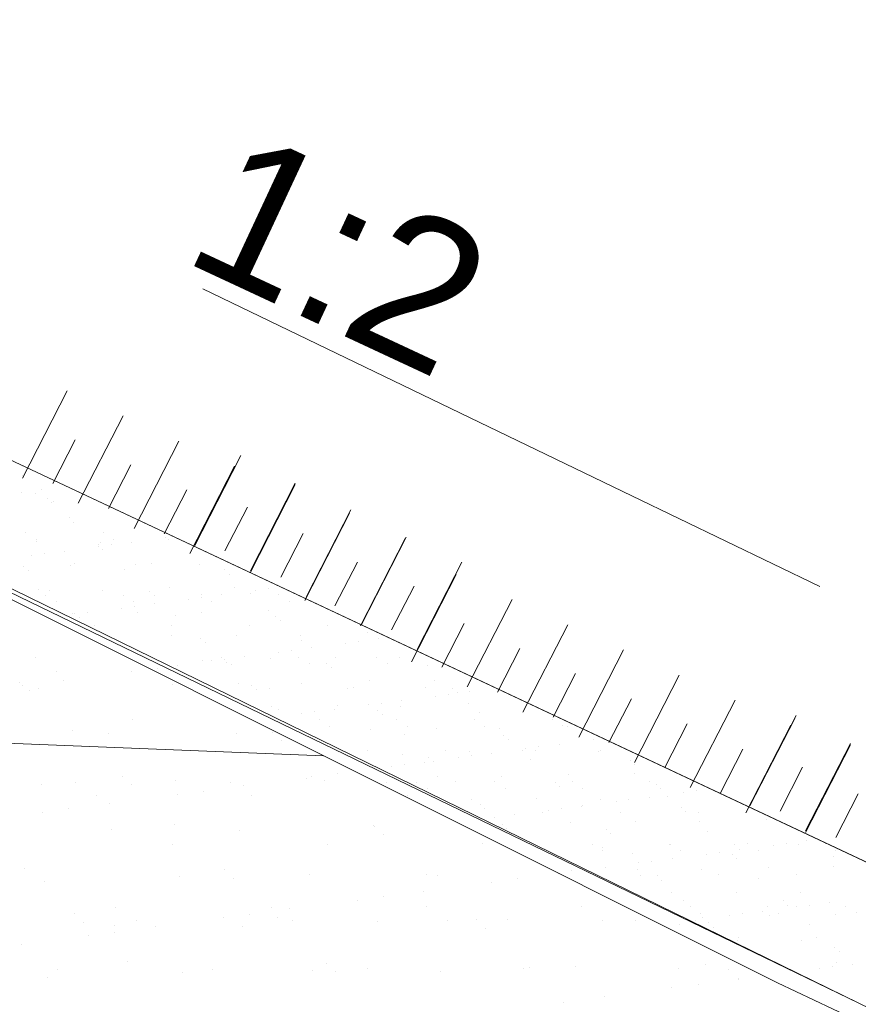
# Model space of a CAD drawing. Header units: metres. Extents: x 561538 to 562530, y 6580867 to 6581188.
# Tile 50 of 78: x 562515.942 to 562516.796, y 6580870.729 to 6580871.731. Entities that reach past the tile are written whole.
import ezdxf

# ---------------------------------------------------------------- set-up
doc = ezdxf.new("R2010")
doc.units = ezdxf.units.M
doc.layers.add('KLM_horisontaal', color=154, linetype='Continuous', lineweight=9)
doc.layers.add('KLM_lõige', color=7, linetype='Continuous', lineweight=9)
doc.styles.add('SWISL_Kprojekt', font='swissl.ttf')

msp = doc.modelspace()

# ---------------------------------------------------------------- linework, layer by layer
at = {"layer": 'KLM_horisontaal', "color": 0}
for p, q in [((562514.9777, 6580871.7314), (562518.5777, 6580870.0414)), ((562514.9733, 6580871.6215), (562516.714, 6580870.7507)), ((562508.5021, 6580871.2919), (562516.2517, 6580870.9819)), ((562516.714, 6580870.7507), (562518.0773, 6580870.1106))]:
    msp.add_line(p, q, dxfattribs=at)
at = {"layer": 'KLM_lõige', "color": 34}
for p, q in [((562518.5777, 6580870.0414), (562514.9777, 6580871.7314)), ((562514.9733, 6580871.6215), (562516.7971, 6580870.7301)), ((562515.9452, 6580871.2675), (562515.9452, 6580871.2675)), ((562515.9438, 6580871.2503), (562515.9438, 6580871.2503)), ((562515.9583, 6580871.2487), (562515.9583, 6580871.2487)), ((562515.9644, 6580871.253), (562515.9644, 6580871.253)), ((562515.9705, 6580871.2444), (562515.9705, 6580871.2444)), ((562515.9752, 6580871.2401), (562515.9752, 6580871.2401)), ((562515.9772, 6580871.2413), (562515.9772, 6580871.2413)), ((562515.9927, 6580871.2248), (562515.9927, 6580871.2248)), ((562515.9973, 6580871.2198), (562515.9973, 6580871.2198)), ((562515.9485, 6580871.2091), (562515.9485, 6580871.2091)), ((562516.0276, 6580871.2092), (562516.0276, 6580871.2092)), ((562515.9592, 6580871.2022), (562515.9592, 6580871.2022)), ((562515.9599, 6580871.1997), (562515.9599, 6580871.1997)), ((562516.0225, 6580871.1967), (562516.0225, 6580871.1967)), ((562516.0249, 6580871.1994), (562516.0249, 6580871.1994)), ((562516.0356, 6580871.1966), (562516.0356, 6580871.1966)), ((562516.0383, 6580871.2024), (562516.0383, 6580871.2024)), ((562516.0562, 6580871.1993), (562516.0562, 6580871.1993)), ((562516.0907, 6580871.2039), (562516.0907, 6580871.2039)), ((562516.0935, 6580871.2019), (562516.0935, 6580871.2019)), ((562515.9672, 6580871.1876), (562515.9672, 6580871.1876)), ((562515.9879, 6580871.1903), (562515.9879, 6580871.1903)), ((562516.0224, 6580871.1949), (562516.0224, 6580871.1949)), ((562516.0272, 6580871.1924), (562516.0272, 6580871.1924)), ((562515.954, 6580871.1859), (562515.954, 6580871.1859)), ((562515.9978, 6580871.1777), (562515.9978, 6580871.1777)), ((562516.0607, 6580871.1767), (562516.0607, 6580871.1767)), ((562516.0769, 6580871.1778), (562516.0769, 6580871.1778)), ((562516.1257, 6580871.1764), (562516.1257, 6580871.1764)), ((562516.156, 6580871.178), (562516.156, 6580871.178)), ((562515.9462, 6580871.1744), (562515.9462, 6580871.1744)), ((562515.9509, 6580871.1701), (562515.9509, 6580871.1701)), ((562515.9943, 6580871.1759), (562515.9943, 6580871.1759)), ((562516.0493, 6580871.1721), (562516.0493, 6580871.1721)), ((562516.151, 6580871.1713), (562516.151, 6580871.1713)), ((562516.1556, 6580871.167), (562516.1556, 6580871.167)), ((562515.9615, 6580871.1508), (562515.9615, 6580871.1508)), ((562515.973, 6580871.1498), (562515.973, 6580871.1498)), ((562516.0265, 6580871.1505), (562516.0265, 6580871.1505)), ((562516.0746, 6580871.149), (562516.0746, 6580871.149)), ((562516.0951, 6580871.1529), (562516.0951, 6580871.1529)), ((562516.1616, 6580871.1538), (562516.1616, 6580871.1538)), ((562516.1777, 6580871.1467), (562516.1777, 6580871.1467)), ((562516.1825, 6580871.1502), (562516.1825, 6580871.1502)), ((562516.1957, 6580871.1519), (562516.1957, 6580871.1519)), ((562515.969, 6580871.1455), (562515.969, 6580871.1455)), ((562515.9797, 6580871.1386), (562515.9797, 6580871.1386)), ((562516.0481, 6580871.1456), (562516.0481, 6580871.1456)), ((562516.0588, 6580871.1388), (562516.0588, 6580871.1388)), ((562516.0793, 6580871.1447), (562516.0793, 6580871.1447)), ((562516.0797, 6580871.1367), (562516.0797, 6580871.1367)), ((562516.1142, 6580871.1412), (562516.1142, 6580871.1412)), ((562516.1272, 6580871.1457), (562516.1272, 6580871.1457)), ((562516.1274, 6580871.1429), (562516.1274, 6580871.1429)), ((562516.1379, 6580871.1389), (562516.1379, 6580871.1389)), ((562516.148, 6580871.1457), (562516.148, 6580871.1457)), ((562516.2063, 6580871.1459), (562516.2063, 6580871.1459)), ((562516.217, 6580871.1391), (562516.217, 6580871.1391)), ((562515.9959, 6580871.127), (562515.9959, 6580871.127)), ((562515.9982, 6580871.1267), (562515.9982, 6580871.1267)), ((562516.0113, 6580871.1276), (562516.0113, 6580871.1276)), ((562516.0458, 6580871.1322), (562516.0458, 6580871.1322)), ((562516.059, 6580871.1339), (562516.059, 6580871.1339)), ((562516.0623, 6580871.1278), (562516.0623, 6580871.1278)), ((562516.1273, 6580871.1275), (562516.1273, 6580871.1275)), ((562516.1959, 6580871.13), (562516.1959, 6580871.13)), ((562515.9906, 6580871.1249), (562515.9906, 6580871.1249)), ((562516.0029, 6580871.1224), (562516.0029, 6580871.1224)), ((562516.1014, 6580871.1244), (562516.1014, 6580871.1244)), ((562516.203, 6580871.1235), (562516.203, 6580871.1235)), ((562516.2077, 6580871.1193), (562516.2077, 6580871.1193)), ((562516.0183, 6580871.1141), (562516.0183, 6580871.1141)), ((562516.0974, 6580871.1142), (562516.0974, 6580871.1142)), ((562516.1765, 6580871.1144), (562516.1765, 6580871.1144)), ((562516.2556, 6580871.1145), (562516.2556, 6580871.1145)), ((562516.2968, 6580871.107), (562516.2968, 6580871.107)), ((562516.0967, 6580871.104), (562516.0967, 6580871.104)), ((562516.1267, 6580871.1013), (562516.1267, 6580871.1013)), ((562516.1313, 6580871.097), (562516.1313, 6580871.097)), ((562516.1632, 6580871.1048), (562516.1632, 6580871.1048)), ((562516.2282, 6580871.1045), (562516.2282, 6580871.1045)), ((562516.2298, 6580871.099), (562516.2298, 6580871.099)), ((562516.2743, 6580871.0965), (562516.2743, 6580871.0965)), ((562516.2875, 6580871.0983), (562516.2875, 6580871.0983)), ((562516.3082, 6580871.101), (562516.3082, 6580871.101)), ((562516.2059, 6580871.0875), (562516.2059, 6580871.0875)), ((562516.2192, 6580871.0893), (562516.2192, 6580871.0893)), ((562516.2398, 6580871.092), (562516.2398, 6580871.092)), ((562516.1289, 6580871.0786), (562516.1289, 6580871.0786)), ((562516.1376, 6580871.0785), (562516.1376, 6580871.0785)), ((562516.1477, 6580871.0821), (562516.1477, 6580871.0821)), ((562516.1508, 6580871.0803), (562516.1508, 6580871.0803)), ((562516.1534, 6580871.0767), (562516.1534, 6580871.0767)), ((562516.1714, 6580871.083), (562516.1714, 6580871.083)), ((562516.1975, 6580871.081), (562516.1975, 6580871.081)), ((562516.2268, 6580871.0823), (562516.2268, 6580871.0823)), ((562516.264, 6580871.0819), (562516.264, 6580871.0819)), ((562516.3059, 6580871.0824), (562516.3059, 6580871.0824)), ((562516.329, 6580871.0816), (562516.329, 6580871.0816)), ((562516.1031, 6580871.074), (562516.1031, 6580871.074)), ((562516.1584, 6580871.0753), (562516.1584, 6580871.0753)), ((562516.2375, 6580871.0755), (562516.2375, 6580871.0755)), ((562516.2551, 6580871.0758), (562516.2551, 6580871.0758)), ((562516.2598, 6580871.0716), (562516.2598, 6580871.0716)), ((562516.3166, 6580871.0756), (562516.3166, 6580871.0756)), ((562516.3582, 6580871.0736), (562516.3582, 6580871.0736)), ((562516.2984, 6580871.0581), (562516.2984, 6580871.0581)), ((562516.3648, 6580871.0589), (562516.3648, 6580871.0589)), ((562516.1648, 6580871.0559), (562516.1648, 6580871.0559)), ((562516.1787, 6580871.0535), (562516.1787, 6580871.0535)), ((562516.1834, 6580871.0493), (562516.1834, 6580871.0493)), ((562516.197, 6580871.0507), (562516.197, 6580871.0507)), ((562516.2298, 6580871.0556), (562516.2298, 6580871.0556)), ((562516.2761, 6580871.0509), (562516.2761, 6580871.0509)), ((562516.2819, 6580871.0513), (562516.2819, 6580871.0513)), ((562516.3552, 6580871.051), (562516.3552, 6580871.051)), ((562516.3835, 6580871.0504), (562516.3835, 6580871.0504)), ((562516.3882, 6580871.0461), (562516.3882, 6580871.0461)), ((562516.4, 6580871.0473), (562516.4, 6580871.0473)), ((562516.3316, 6580871.0383), (562516.3316, 6580871.0383)), ((562516.3661, 6580871.0428), (562516.3661, 6580871.0428)), ((562516.3793, 6580871.0446), (562516.3793, 6580871.0446)), ((562516.1991, 6580871.0321), (562516.1991, 6580871.0321)), ((562516.2055, 6580871.029), (562516.2055, 6580871.029)), ((562516.2426, 6580871.0266), (562516.2426, 6580871.0266)), ((562516.2632, 6580871.0293), (562516.2632, 6580871.0293)), ((562516.2656, 6580871.0329), (562516.2656, 6580871.0329)), ((562516.2977, 6580871.0338), (562516.2977, 6580871.0338)), ((562516.3071, 6580871.0281), (562516.3071, 6580871.0281)), ((562516.311, 6580871.0356), (562516.311, 6580871.0356)), ((562516.3306, 6580871.0326), (562516.3306, 6580871.0326)), ((562516.3992, 6580871.0351), (562516.3992, 6580871.0351)), ((562516.2294, 6580871.0248), (562516.2294, 6580871.0248)), ((562516.2473, 6580871.0187), (562516.2473, 6580871.0187)), ((562516.3118, 6580871.0238), (562516.3118, 6580871.0238)), ((562516.3264, 6580871.0188), (562516.3264, 6580871.0188)), ((562516.4055, 6580871.019), (562516.4055, 6580871.019)), ((562516.4103, 6580871.0259), (562516.4103, 6580871.0259)), ((562516.4846, 6580871.0191), (562516.4846, 6580871.0191)), ((562516.2314, 6580871.0066), (562516.2314, 6580871.0066)), ((562516.258, 6580871.0119), (562516.258, 6580871.0119)), ((562516.3, 6580871.0091), (562516.3, 6580871.0091)), ((562516.3371, 6580871.012), (562516.3371, 6580871.012)), ((562516.3664, 6580871.01), (562516.3664, 6580871.01)), ((562516.4162, 6580871.0121), (562516.4162, 6580871.0121)), ((562516.4314, 6580871.0097), (562516.4314, 6580871.0097)), ((562516.4953, 6580871.0123), (562516.4953, 6580871.0123)), ((562516.5, 6580871.0121), (562516.5, 6580871.0121)), ((562516.3339, 6580871.0036), (562516.3339, 6580871.0036)), ((562516.4356, 6580871.0027), (562516.4356, 6580871.0027)), ((562516.4402, 6580870.9984), (562516.4402, 6580870.9984)), ((562516.5263, 6580870.9982), (562516.5263, 6580870.9982)), ((562516.2966, 6580870.9873), (562516.2966, 6580870.9873)), ((562516.3757, 6580870.9874), (562516.3757, 6580870.9874)), ((562516.4008, 6580870.9861), (562516.4008, 6580870.9861)), ((562516.4548, 6580870.9876), (562516.4548, 6580870.9876)), ((562516.4579, 6580870.9892), (562516.4579, 6580870.9892)), ((562516.4673, 6580870.987), (562516.4673, 6580870.987)), ((562516.4711, 6580870.9909), (562516.4711, 6580870.9909)), ((562516.4918, 6580870.9936), (562516.4918, 6580870.9936)), ((562516.5323, 6580870.9867), (562516.5323, 6580870.9867)), ((562516.5339, 6580870.9877), (562516.5339, 6580870.9877)), ((562516.3322, 6580870.9837), (562516.3322, 6580870.9837)), ((562516.3592, 6580870.9804), (562516.3592, 6580870.9804)), ((562516.3639, 6580870.9761), (562516.3639, 6580870.9761)), ((562516.3895, 6580870.9802), (562516.3895, 6580870.9802)), ((562516.4027, 6580870.9819), (562516.4027, 6580870.9819)), ((562516.4234, 6580870.9846), (562516.4234, 6580870.9846)), ((562516.4623, 6580870.9782), (562516.4623, 6580870.9782)), ((562516.564, 6580870.9773), (562516.564, 6580870.9773)), ((562516.3212, 6580870.9712), (562516.3212, 6580870.9712)), ((562516.3344, 6580870.9729), (562516.3344, 6580870.9729)), ((562516.355, 6580870.9756), (562516.355, 6580870.9756)), ((562516.5686, 6580870.973), (562516.5686, 6580870.973)), ((562516.368, 6580870.961), (562516.368, 6580870.961)), ((562516.386, 6580870.9559), (562516.386, 6580870.9559)), ((562516.433, 6580870.9607), (562516.433, 6580870.9607)), ((562516.5016, 6580870.9632), (562516.5016, 6580870.9632)), ((562516.5681, 6580870.964), (562516.5681, 6580870.964)), ((562516.3469, 6580870.9552), (562516.3469, 6580870.9552)), ((562516.3577, 6580870.9484), (562516.3577, 6580870.9484)), ((562516.426, 6580870.9554), (562516.426, 6580870.9554)), ((562516.4368, 6580870.9485), (562516.4368, 6580870.9485)), ((562516.4876, 6580870.955), (562516.4876, 6580870.955)), ((562516.4923, 6580870.9507), (562516.4923, 6580870.9507)), ((562516.5051, 6580870.9555), (562516.5051, 6580870.9555)), ((562516.5159, 6580870.9487), (562516.5159, 6580870.9487)), ((562516.5842, 6580870.9556), (562516.5842, 6580870.9556)), ((562516.5907, 6580870.9528), (562516.5907, 6580870.9528)), ((562516.595, 6580870.9488), (562516.595, 6580870.9488)), ((562516.6313, 6580870.9462), (562516.6313, 6580870.9462)), ((562516.4024, 6580870.9372), (562516.4024, 6580870.9372)), ((562516.4689, 6580870.9381), (562516.4689, 6580870.9381)), ((562516.5339, 6580870.9377), (562516.5339, 6580870.9377)), ((562516.5629, 6580870.9372), (562516.5629, 6580870.9372)), ((562516.5836, 6580870.9399), (562516.5836, 6580870.9399)), ((562516.6025, 6580870.9402), (562516.6025, 6580870.9402)), ((562516.6181, 6580870.9445), (562516.6181, 6580870.9445)), ((562516.4113, 6580870.9327), (562516.4113, 6580870.9327)), ((562516.4159, 6580870.9284), (562516.4159, 6580870.9284)), ((562516.4813, 6580870.9265), (562516.4813, 6580870.9265)), ((562516.4945, 6580870.9282), (562516.4945, 6580870.9282)), ((562516.5144, 6580870.9305), (562516.5144, 6580870.9305)), ((562516.5152, 6580870.9309), (562516.5152, 6580870.9309)), ((562516.5497, 6580870.9355), (562516.5497, 6580870.9355)), ((562516.616, 6580870.9296), (562516.616, 6580870.9296)), ((562516.4262, 6580870.9192), (562516.4262, 6580870.9192)), ((562516.4468, 6580870.9219), (562516.4468, 6580870.9219)), ((562516.4753, 6580870.924), (562516.4753, 6580870.924)), ((562516.5544, 6580870.9241), (562516.5544, 6580870.9241)), ((562516.6207, 6580870.9253), (562516.6207, 6580870.9253)), ((562516.6335, 6580870.9243), (562516.6335, 6580870.9243)), ((562516.7033, 6580870.9172), (562516.7033, 6580870.9172)), ((562516.4346, 6580870.9118), (562516.4346, 6580870.9118)), ((562516.438, 6580870.9082), (562516.438, 6580870.9082)), ((562516.5032, 6580870.9142), (562516.5032, 6580870.9142)), ((562516.5397, 6580870.9073), (562516.5397, 6580870.9073)), ((562516.5697, 6580870.9151), (562516.5697, 6580870.9151)), ((562516.6347, 6580870.9148), (562516.6347, 6580870.9148)), ((562516.5444, 6580870.903), (562516.5444, 6580870.903)), ((562516.6428, 6580870.9051), (562516.6428, 6580870.9051)), ((562516.5257, 6580870.8919), (562516.5257, 6580870.8919)), ((562516.5355, 6580870.8888), (562516.5355, 6580870.8888)), ((562516.6041, 6580870.8913), (562516.6041, 6580870.8913)), ((562516.6048, 6580870.892), (562516.6048, 6580870.892)), ((562516.6705, 6580870.8921), (562516.6705, 6580870.8921)), ((562516.6753, 6580870.8863), (562516.6753, 6580870.8863)), ((562516.6839, 6580870.8922), (562516.6839, 6580870.8922)), ((562516.7098, 6580870.8908), (562516.7098, 6580870.8908)), ((562516.7231, 6580870.8925), (562516.7231, 6580870.8925)), ((562516.7355, 6580870.8918), (562516.7355, 6580870.8918)), ((562516.7437, 6580870.8953), (562516.7437, 6580870.8953)), ((562516.763, 6580870.8923), (562516.763, 6580870.8923)), ((562516.5364, 6580870.8851), (562516.5364, 6580870.8851)), ((562516.5665, 6580870.8828), (562516.5665, 6580870.8828)), ((562516.607, 6580870.8773), (562516.607, 6580870.8773)), ((562516.6155, 6580870.8852), (562516.6155, 6580870.8852)), ((562516.6415, 6580870.8818), (562516.6415, 6580870.8818)), ((562516.6547, 6580870.8835), (562516.6547, 6580870.8835)), ((562516.6681, 6580870.8819), (562516.6681, 6580870.8819)), ((562516.6728, 6580870.8776), (562516.6728, 6580870.8776)), ((562516.6946, 6580870.8854), (562516.6946, 6580870.8854)), ((562516.7712, 6580870.8797), (562516.7712, 6580870.8797)), ((562516.7737, 6580870.8855), (562516.7737, 6580870.8855)), ((562516.5386, 6580870.8682), (562516.5386, 6580870.8682)), ((562516.5713, 6580870.8661), (562516.5713, 6580870.8661)), ((562516.5731, 6580870.8728), (562516.5731, 6580870.8728)), ((562516.5863, 6580870.8745), (562516.5863, 6580870.8745)), ((562516.6363, 6580870.8658), (562516.6363, 6580870.8658)), ((562516.7049, 6580870.8683), (562516.7049, 6580870.8683)), ((562516.7714, 6580870.8692), (562516.7714, 6580870.8692)), ((562516.5749, 6580870.8605), (562516.5749, 6580870.8605)), ((562516.5917, 6580870.8596), (562516.5917, 6580870.8596)), ((562516.654, 6580870.8607), (562516.654, 6580870.8607)), ((562516.6949, 6580870.8574), (562516.6949, 6580870.8574)), ((562516.7331, 6580870.8608), (562516.7331, 6580870.8608)), ((562516.5964, 6580870.8553), (562516.5964, 6580870.8553)), ((562516.6057, 6580870.8423), (562516.6057, 6580870.8423)), ((562516.6721, 6580870.8432), (562516.6721, 6580870.8432)), ((562516.7371, 6580870.8429), (562516.7371, 6580870.8429)), ((562516.6185, 6580870.8351), (562516.6185, 6580870.8351)), ((562516.6253, 6580870.8284), (562516.6253, 6580870.8284)), ((562516.7044, 6580870.8286), (562516.7044, 6580870.8286)), ((562516.7201, 6580870.8342), (562516.7201, 6580870.8342)), ((562516.7248, 6580870.8299), (562516.7248, 6580870.8299)), ((562516.7333, 6580870.8281), (562516.7333, 6580870.8281)), ((562516.7465, 6580870.8299), (562516.7465, 6580870.8299)), ((562516.7671, 6580870.8326), (562516.7671, 6580870.8326)), ((562516.7835, 6580870.8287), (562516.7835, 6580870.8287)), ((562516.636, 6580870.8216), (562516.636, 6580870.8216)), ((562516.6379, 6580870.8169), (562516.6379, 6580870.8169)), ((562516.6649, 6580870.8191), (562516.6649, 6580870.8191)), ((562516.6781, 6580870.8209), (562516.6781, 6580870.8209)), ((562516.6988, 6580870.8236), (562516.6988, 6580870.8236)), ((562516.7065, 6580870.8194), (562516.7065, 6580870.8194)), ((562516.7151, 6580870.8218), (562516.7151, 6580870.8218)), ((562516.773, 6580870.8202), (562516.773, 6580870.8202)), ((562516.7942, 6580870.8219), (562516.7942, 6580870.8219)), ((562516.6304, 6580870.8146), (562516.6304, 6580870.8146)), ((562516.6438, 6580870.8119), (562516.6438, 6580870.8119)), ((562516.6485, 6580870.8076), (562516.6485, 6580870.8076)), ((562516.7469, 6580870.8097), (562516.7469, 6580870.8097)), ((562516.6745, 6580870.797), (562516.6745, 6580870.797)), ((562516.7536, 6580870.7972), (562516.7536, 6580870.7972)), ((562516.6737, 6580870.7942), (562516.6737, 6580870.7942)), ((562516.7387, 6580870.7939), (562516.7387, 6580870.7939)), ((562516.7722, 6580870.7865), (562516.7722, 6580870.7865)), ((562516.7769, 6580870.7822), (562516.7769, 6580870.7822)), ((562516.7567, 6580870.7654), (562516.7567, 6580870.7654)), ((562516.7699, 6580870.7672), (562516.7699, 6580870.7672)), ((562516.7746, 6580870.7713), (562516.7746, 6580870.7713)), ((562516.7906, 6580870.7699), (562516.7906, 6580870.7699))]:
    msp.add_line(p, q, dxfattribs=at)
at = {"layer": 'KLM_lõige'}
for p, q in [((562516.5658, 6580871.2467), (562516.129, 6580871.4574)), ((562518.0773, 6580870.1106), (562515.5168, 6580871.3496)), ((562516.7574, 6580871.1543), (562516.5658, 6580871.2467)), ((562515.9583, 6580871.0818), (562515.9583, 6580871.0818)), ((562515.9797, 6580871.0682), (562515.9797, 6580871.0682)), ((562516.056, 6580871.0678), (562516.056, 6580871.0678)), ((562516.0824, 6580871.0713), (562516.0824, 6580871.0713)), ((562515.9427, 6580871.0567), (562515.9427, 6580871.0567)), ((562515.987, 6580871.0587), (562515.987, 6580871.0587)), ((562515.9457, 6580871.0532), (562515.9457, 6580871.0532)), ((562515.9521, 6580871.0481), (562515.9521, 6580871.0481)), ((562515.9611, 6580871.0501), (562515.9611, 6580871.0501)), ((562516.0983, 6580871.055), (562516.0983, 6580871.055)), ((562516.0568, 6580871.0191), (562516.0568, 6580871.0191)), ((562515.9963, 6580871.0076), (562515.9963, 6580871.0076)), ((562516.0328, 6580871.0048), (562516.0328, 6580871.0048)), ((562516.1628, 6580871.0042), (562516.1628, 6580871.0042)), ((562516.1995, 6580871.0058), (562516.1995, 6580871.0058)), ((562516.2089, 6580870.9973), (562516.2089, 6580870.9973)), ((562516.0468, 6580870.9613), (562516.0468, 6580870.9613)), ((562516.1015, 6580870.9572), (562516.1015, 6580870.9572)), ((562516.2345, 6580870.9589), (562516.2345, 6580870.9589)), ((562516.2396, 6580870.9604), (562516.2396, 6580870.9604)), ((562516.2531, 6580870.9568), (562516.2531, 6580870.9568)), ((562516.266, 6580870.9639), (562516.266, 6580870.9639)), ((562515.9643, 6580870.9522), (562515.9643, 6580870.9522)), ((562515.9993, 6580870.9546), (562515.9993, 6580870.9546)), ((562516.0562, 6580870.9527), (562516.0562, 6580870.9527)), ((562516.1293, 6580870.9459), (562516.1293, 6580870.9459)), ((562516.1575, 6580870.9549), (562516.1575, 6580870.9549)), ((562516.1706, 6580870.9513), (562516.1706, 6580870.9513)), ((562516.3157, 6580870.9552), (562516.3157, 6580870.9552)), ((562516.0207, 6580870.941), (562516.0207, 6580870.941)), ((562516.1028, 6580870.9424), (562516.1028, 6580870.9424)), ((562516.1789, 6580870.9413), (562516.1789, 6580870.9413)), ((562516.3371, 6580870.9416), (562516.3371, 6580870.9416)), ((562515.9925, 6580870.9279), (562515.9925, 6580870.9279)), ((562516.0338, 6580870.9333), (562516.0338, 6580870.9333)), ((562515.9661, 6580870.9244), (562515.9661, 6580870.9244)), ((562516.036, 6580870.9069), (562516.036, 6580870.9069)), ((562516.1004, 6580870.9122), (562516.1004, 6580870.9122)), ((562516.166, 6580870.9063), (562516.166, 6580870.9063)), ((562516.3032, 6580870.9112), (562516.3032, 6580870.9112)), ((562516.3037, 6580870.9104), (562516.3037, 6580870.9104)), ((562516.313, 6580870.9019), (562516.313, 6580870.9019)), ((562516.0978, 6580870.8919), (562516.0978, 6580870.8919)), ((562516.256, 6580870.8921), (562516.256, 6580870.8921)), ((562516.4142, 6580870.8924), (562516.4142, 6580870.8924)), ((562515.9477, 6580870.8676), (562515.9477, 6580870.8676)), ((562516.1509, 6580870.8658), (562516.1509, 6580870.8658)), ((562516.1047, 6580870.8593), (562516.1047, 6580870.8593)), ((562516.1603, 6580870.8573), (562516.1603, 6580870.8573)), ((562516.2377, 6580870.861), (562516.2377, 6580870.861)), ((562516.3572, 6580870.8614), (562516.3572, 6580870.8614)), ((562516.3676, 6580870.8604), (562516.3676, 6580870.8604)), ((562516.4496, 6580870.8565), (562516.4496, 6580870.8565)), ((562516.4909, 6580870.862), (562516.4909, 6580870.862)), ((562516.5048, 6580870.8653), (562516.5048, 6580870.8653)), ((562515.9675, 6580870.8543), (562515.9675, 6580870.8543)), ((562516.4231, 6580870.853), (562516.4231, 6580870.853)), ((562516.3128, 6580870.8385), (562516.3128, 6580870.8385)), ((562516.3541, 6580870.844), (562516.3541, 6580870.844)), ((562516.0403, 6580870.8274), (562516.0403, 6580870.8274)), ((562516.1985, 6580870.8277), (562516.1985, 6580870.8277)), ((562516.2174, 6580870.826), (562516.2174, 6580870.826)), ((562516.2864, 6580870.835), (562516.2864, 6580870.835)), ((562516.3567, 6580870.828), (562516.3567, 6580870.828)), ((562516.5149, 6580870.8283), (562516.5149, 6580870.8283)), ((562515.9982, 6580870.8213), (562515.9982, 6580870.8213)), ((562516.1497, 6580870.817), (562516.1497, 6580870.817)), ((562516.1761, 6580870.8205), (562516.1761, 6580870.8205)), ((562516.2045, 6580870.8168), (562516.2045, 6580870.8168)), ((562516.0076, 6580870.8127), (562516.0076, 6580870.8127)), ((562516.0392, 6580870.809), (562516.0392, 6580870.809)), ((562516.0618, 6580870.8138), (562516.0618, 6580870.8138)), ((562516.0807, 6580870.808), (562516.0807, 6580870.808)), ((562516.1692, 6580870.8084), (562516.1692, 6580870.8084)), ((562516.22, 6580870.8141), (562516.22, 6580870.8141)), ((562516.3064, 6580870.8134), (562516.3064, 6580870.8134)), ((562516.3782, 6580870.8144), (562516.3782, 6580870.8144)), ((562516.4078, 6580870.815), (562516.4078, 6580870.815)), ((562516.4171, 6580870.8064), (562516.4171, 6580870.8064)), ((562516.4393, 6580870.815), (562516.4393, 6580870.815)), ((562516.5363, 6580870.8146), (562516.5363, 6580870.8146)), ((562516.5693, 6580870.8144), (562516.5693, 6580870.8144)), ((562516.614, 6580870.8105), (562516.614, 6580870.8105)), ((562516.0129, 6580870.799), (562516.0129, 6580870.799)), ((562516.0394, 6580870.8025), (562516.0394, 6580870.8025)), ((562515.9439, 6580870.79), (562515.9439, 6580870.79)), ((562516.0518, 6580870.7722), (562516.0518, 6580870.7722)), ((562516.2551, 6580870.7704), (562516.2551, 6580870.7704)), ((562516.4613, 6580870.7659), (562516.4613, 6580870.7659)), ((562516.508, 6580870.7674), (562516.508, 6580870.7674)), ((562516.6135, 6580870.7655), (562516.6135, 6580870.7655)), ((562516.641, 6580870.7691), (562516.641, 6580870.7691)), ((562515.9707, 6580870.7565), (562515.9707, 6580870.7565)), ((562515.9807, 6580870.7644), (562515.9807, 6580870.7644)), ((562516.1079, 6580870.7614), (562516.1079, 6580870.7614)), ((562516.1389, 6580870.7647), (562516.1389, 6580870.7647)), ((562516.2409, 6580870.7631), (562516.2409, 6580870.7631)), ((562516.2644, 6580870.7619), (562516.2644, 6580870.7619)), ((562516.2971, 6580870.7649), (562516.2971, 6580870.7649)), ((562516.3708, 6580870.7625), (562516.3708, 6580870.7625)), ((562516.4553, 6580870.7652), (562516.4553, 6580870.7652)), ((562516.6646, 6580870.7642), (562516.6646, 6580870.7642)), ((562516.674, 6580870.7556), (562516.674, 6580870.7556)), ((562516.6067, 6580870.7457), (562516.6067, 6580870.7457)), ((562516.6332, 6580870.7492), (562516.6332, 6580870.7492)), ((562516.6745, 6580870.7546), (562516.6745, 6580870.7546)), ((562516.5377, 6580870.7366), (562516.5377, 6580870.7366)), ((562516.4964, 6580870.7312), (562516.4964, 6580870.7312))]:
    msp.add_line(p, q, dxfattribs=at)
at = {"layer": 'KLM_lõige', "color": 3}
for p, q in [((562515.9453, 6580871.2646), (562515.9909, 6580871.3536)), ((562515.9453, 6580871.2646), (562515.9909, 6580871.3536)), ((562516.0021, 6580871.239), (562516.0477, 6580871.328)), ((562516.0021, 6580871.239), (562516.0477, 6580871.328)), ((562515.9761, 6580871.2593), (562515.9989, 6580871.3038)), ((562516.0589, 6580871.2134), (562516.1045, 6580871.3024)), ((562516.0589, 6580871.2134), (562516.1045, 6580871.3024)), ((562516.122, 6580871.1988), (562516.1677, 6580871.2878)), ((562516.0329, 6580871.2337), (562516.0557, 6580871.2782)), ((562516.1156, 6580871.1878), (562516.1613, 6580871.2768)), ((562516.1156, 6580871.1878), (562516.1613, 6580871.2768)), ((562516.1207, 6580871.196), (562516.1663, 6580871.285)), ((562516.1774, 6580871.169), (562516.2231, 6580871.258)), ((562516.1775, 6580871.1704), (562516.2231, 6580871.2594)), ((562516.0896, 6580871.2081), (562516.1125, 6580871.2526)), ((562516.1515, 6580871.1907), (562516.1743, 6580871.2352)), ((562516.2327, 6580871.14), (562516.2783, 6580871.2289)), ((562516.2342, 6580871.1434), (562516.2798, 6580871.2324)), ((562516.2082, 6580871.1637), (562516.231, 6580871.2082)), ((562516.2895, 6580871.1143), (562516.3351, 6580871.2033)), ((562516.2904, 6580871.1156), (562516.3361, 6580871.2046)), ((562516.2635, 6580871.1347), (562516.2863, 6580871.1791)), ((562516.3472, 6580871.09), (562516.3928, 6580871.179)), ((562516.3414, 6580871.0776), (562516.387, 6580871.1666)), ((562516.3212, 6580871.1103), (562516.344, 6580871.1548)), ((562516.3982, 6580871.052), (562516.4438, 6580871.141)), ((562516.3982, 6580871.052), (562516.4438, 6580871.141)), ((562516.3722, 6580871.0723), (562516.395, 6580871.1168)), ((562516.4549, 6580871.0264), (562516.5006, 6580871.1154)), ((562516.4549, 6580871.0264), (562516.5006, 6580871.1154)), ((562516.429, 6580871.0467), (562516.4518, 6580871.0912)), ((562516.5117, 6580871.0008), (562516.5573, 6580871.0898)), ((562516.5117, 6580871.0008), (562516.5573, 6580871.0898)), ((562516.4857, 6580871.0211), (562516.5085, 6580871.0656)), ((562516.5685, 6580870.9752), (562516.6141, 6580871.0642)), ((562516.5685, 6580870.9752), (562516.6141, 6580871.0642)), ((562516.5425, 6580870.9955), (562516.5653, 6580871.04)), ((562516.6253, 6580870.9496), (562516.6709, 6580871.0386)), ((562516.6253, 6580870.9496), (562516.6709, 6580871.0386)), ((562516.686, 6580870.931), (562516.7317, 6580871.02)), ((562516.6874, 6580870.9338), (562516.733, 6580871.0228)), ((562516.5993, 6580870.9699), (562516.6221, 6580871.0144)), ((562516.682, 6580870.924), (562516.7277, 6580871.013)), ((562516.682, 6580870.924), (562516.7277, 6580871.013)), ((562516.656, 6580870.9443), (562516.6789, 6580870.9888)), ((562516.7428, 6580870.9054), (562516.7884, 6580870.9944)), ((562516.7428, 6580870.904), (562516.7884, 6580870.993)), ((562516.7168, 6580870.9257), (562516.7396, 6580870.9702)), ((562516.7736, 6580870.8987), (562516.7964, 6580870.9432))]:
    msp.add_line(p, q, dxfattribs=at)

# ---------------------------------------------------------------- texts
at = {"layer": 'KLM_lõige', "style": 'SWISL_Kprojekt'}
msp.add_text('1:2', height=0.15, rotation=334.9981, dxfattribs=at).set_placement((562516.1056, 6580871.4873))

doc.saveas('drawing.dxf')
